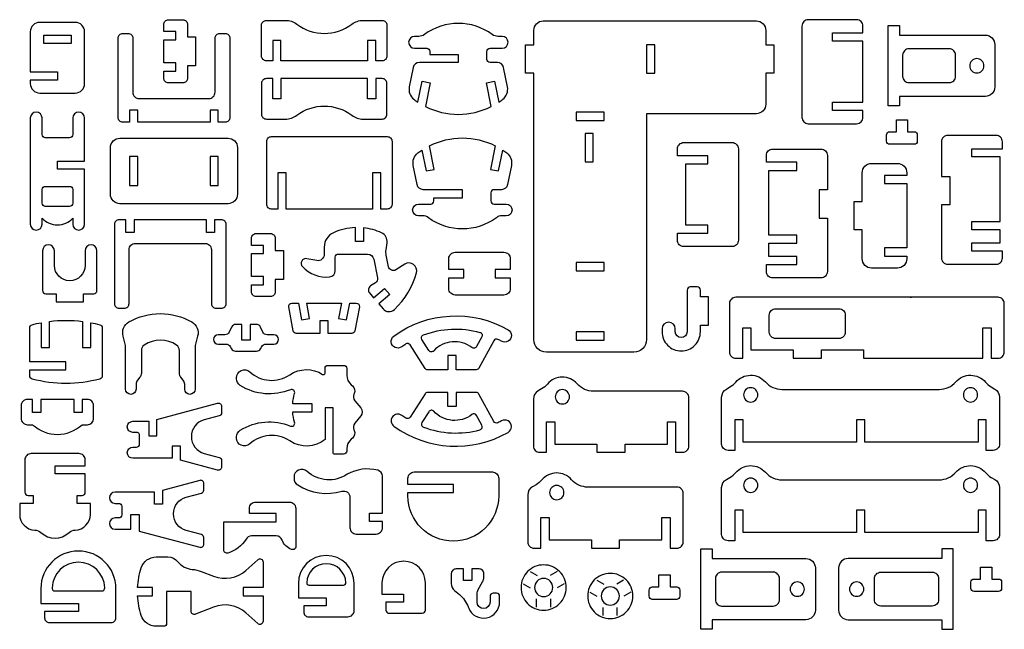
# Model space of a CAD drawing. Extents: x 159 to 1608, y -1206 to 608.
# Tile 1 of 2: x 161 to 1606, y -1206 to -312. Entities that reach past the tile are written whole.
import ezdxf

# ---------------------------------------------------------------- set-up
doc = ezdxf.new("R2010")
doc.units = 0
doc.header["$MEASUREMENT"] = 0
doc.layers.add('KONTUR', color=20, linetype='CONTINUOUS')

msp = doc.modelspace()

# ---------------------------------------------------------------- linework, layer by layer
at = {"layer": 'KONTUR'}
for points in [[(190.6, -419.8), (242.6, -419.8, 0.414214), (256.4, -405.9), (256.4, -330, 0.414214), (242.6, -316.2), (190.6, -316.2, 0.414214), (176.8, -330), (176.8, -388.9), (216.6, -388.9), (216.6, -400.9), (176.8, -400.9), (176.8, -405.9, 0.414214)], [(390.1, -375.5), (372.7, -375.5), (372.7, -341.7), (390.1, -341.7), (390.1, -329.7), (372.7, -329.7), (372.7, -319.3, -0.414214), (379.6, -312.4), (400.5, -312.4, -0.414214), (407.4, -319.3), (407.4, -337.3), (419.4, -337.3), (419.4, -380), (407.4, -380), (407.4, -397.9, -0.414214), (400.5, -404.8), (379.6, -404.8, -0.414214), (372.7, -397.9), (372.7, -387.5), (390.1, -387.5)], [(523.1, -313.2), (551.1, -313.2, -0.16263), (567.8, -318.8, 0.334097), (648.5, -318.8, -0.16263), (665.1, -313.2), (693.2, -313.2, -0.414214), (700.1, -320.1), (700.1, -365.5, -0.414214), (693.2, -372.5), (683.6, -372.5), (683.6, -342.8), (671.6, -342.8), (671.6, -372.5), (544.6, -372.5), (544.6, -342.8), (532.6, -342.8), (532.6, -372.5), (523.1, -372.5, -0.414214), (516.1, -365.5), (516.1, -320.1, -0.414214)], [(853.1, -439.6), (846.1, -405), (857.9, -402.6), (864.1, -433.2, 0.016944), (870, -429, 0.286808), (876.9, -410.7), (871.2, -382.5, 0.357001), (862.1, -375.1), (851.3, -375.1, -0.414214), (846.7, -370.5), (846.7, -358.6, -0.414214), (851.3, -354), (869.2, -354, 1), (869.2, -336.8), (863, -336.8, -0.161246), (854.7, -334.1, 0.331101), (755, -334.1, -0.161246), (746.7, -336.8), (740.5, -336.8, 1), (740.5, -354), (758.4, -354, -0.414214), (763, -358.6), (763, -363.1), (804.8, -363.1), (804.8, -375.1), (747.6, -375.1, 0.357001), (738.5, -382.5), (732.8, -410.7, 0.286808), (739.7, -429, 0.016944), (745.6, -433.2), (751.8, -402.6), (763.6, -405), (756.6, -439.6, 0.237707)], [(1080.9, -781.5, -0.414214), (1062.4, -800), (934, -800, -0.414214), (915.6, -781.5), (915.6, -390.8), (903.6, -390.8), (903.6, -349.3), (915.6, -349.3), (915.6, -327.9, -0.414214), (929.4, -314), (1242.1, -314, -0.414214), (1255.9, -327.9), (1255.9, -349.3), (1267.9, -349.3), (1267.9, -390.8), (1255.9, -390.8), (1255.9, -436.3, -0.414214), (1242.1, -450.1), (1080.9, -450.1)], [(1386.4, -433.4), (1398.4, -433.4), (1398.4, -343.7), (1386.4, -343.7), (1353.7, -343.7), (1353.7, -331.7), (1398.4, -331.7), (1398.4, -321.5, 0.414214), (1389.2, -312.3), (1318.2, -312.3, 0.414214), (1309, -321.5), (1309, -455.6, 0.414214), (1318.2, -464.8), (1389.2, -464.8, 0.414214), (1398.4, -455.6), (1398.4, -445.4), (1353.7, -445.4), (1353.7, -433.4)], [(1578.2, -424.7), (1451.9, -424.7), (1451.9, -438.8), (1435.4, -438.8), (1435.4, -320.8), (1451.9, -320.8), (1451.9, -334.9), (1578.2, -334.9, -0.414214), (1592, -348.8), (1592, -410.8, -0.414214)], [(312.5, -462.5, -0.414214), (305.6, -455.6), (305.6, -339.4, -0.414214), (312.5, -332.5), (320.2, -332.5, -0.414214), (327.2, -339.4), (327.2, -418.6, 0.414214), (336.4, -427.8), (438.7, -427.8, 0.414214), (447.9, -418.6), (447.9, -339.4, -0.414214), (454.9, -332.5), (462.6, -332.5, -0.414214), (469.5, -339.4), (469.5, -455.6, -0.414214), (462.6, -462.5), (452.6, -462.5), (452.6, -445.1), (440.6, -445.1), (440.6, -462.5), (334.5, -462.5), (334.5, -445.1), (322.5, -445.1), (322.5, -462.5)], [(1534.4, -395.4), (1534.4, -364.3, 0.414214), (1525.1, -355), (1466, -355, 0.414214), (1456.7, -364.3), (1456.7, -395.4, 0.414214), (1466, -404.6), (1525.1, -404.6, 0.414214)], [(1565.5, -369.3, 0.414214), (1555.1, -379.8, 0.414214), (1565.5, -390.3, 0.414214), (1576, -379.8, 0.414214)], [(523.1, -458), (551.1, -458, 0.16263), (567.8, -452.4, -0.334097), (648.5, -452.4, 0.16263), (665.1, -458), (693.2, -458, 0.414214), (700.1, -451.1), (700.1, -405.6, 0.414214), (693.2, -398.7), (683.6, -398.7), (683.6, -428.4), (671.6, -428.4), (671.6, -398.7), (544.6, -398.7), (544.6, -428.4), (532.6, -428.4), (532.6, -398.7), (523.1, -398.7, 0.414214), (516.1, -405.6), (516.1, -451.1, 0.414214)], [(239.1, -456.4), (239.1, -480.8, -0.414214), (234.5, -485.4), (198.7, -485.4, -0.414214), (194.1, -480.8), (194.1, -456.4, 1), (176.8, -456.4), (176.8, -612.2, 1), (194.1, -612.2), (194.1, -603.5, 0.435619), (239.1, -603.5), (239.1, -612.2, 1), (256.4, -612.2), (256.4, -531.5), (216.6, -531.5), (216.6, -519.5), (256.4, -519.5), (256.4, -456.4, 1)], [(1437.9, -476.6), (1447.6, -476.6), (1447.6, -459), (1464.1, -459), (1464.1, -476.6), (1473.7, -476.6, -0.414214), (1478.3, -481.2), (1478.3, -490.4, -0.414214), (1473.7, -495), (1437.9, -495, -0.414214), (1433.3, -490.4), (1433.3, -481.2, -0.414214)], [(294.4, -499.8, -0.414214), (308.3, -486), (466.9, -486, -0.414214), (480.7, -499.8), (480.7, -568.3, -0.414214), (466.9, -582.1), (308.3, -582.1, -0.414214), (294.4, -568.3)], [(540.1, -536.9), (540.1, -590), (530.5, -590, -0.414214), (523.6, -583.1), (523.6, -490.6, -0.414214), (530.5, -483.7), (700.6, -483.7, -0.414214), (707.6, -490.6), (707.6, -583.1, -0.414214), (700.6, -590), (691, -590), (691, -536.9), (679, -536.9), (679, -590), (552.1, -590), (552.1, -536.9)], [(859, -497.2), (852, -531.8), (863.7, -534.1), (869.9, -503.5, -0.016944), (875.8, -507.7, -0.286808), (882.7, -526.1), (877, -554.2, -0.357001), (868, -561.6), (857.2, -561.6, 0.414214), (852.5, -566.2), (852.5, -578.1, 0.414214), (857.2, -582.7), (875.1, -582.7, -1), (875.1, -599.9), (868.8, -599.9, 0.161246), (860.6, -602.7, -0.331101), (760.9, -602.7, 0.161246), (752.6, -599.9), (746.4, -599.9, -1), (746.4, -582.7), (764.3, -582.7, 0.414214), (768.9, -578.1), (768.9, -573.6), (810.7, -573.6), (810.7, -561.6), (753.4, -561.6, -0.357001), (744.4, -554.2), (738.7, -526.1, -0.286808), (745.6, -507.7, -0.016944), (751.5, -503.5), (757.7, -534.1), (769.5, -531.8), (762.5, -497.2, -0.237707)], [(1558.5, -620.3), (1558.5, -608.3), (1599.8, -608.3), (1599.8, -513.5), (1579.2, -513.5), (1558.5, -513.5), (1558.5, -501.5), (1603.2, -501.5), (1603.2, -491.3, 0.414214), (1593.9, -482), (1523, -482, 0.414214), (1513.8, -491.3), (1513.8, -542.1), (1525.8, -542.1), (1525.8, -583.6), (1513.8, -583.6), (1513.8, -661.8, 0.414214), (1523, -671), (1593.9, -671, 0.414214), (1603.2, -661.8), (1603.2, -651.6), (1558.5, -651.6), (1558.5, -639.6), (1579.2, -639.6), (1599.8, -639.6), (1599.8, -620.3)], [(1150.4, -613.5), (1138.4, -613.5), (1138.4, -523.8), (1150.4, -523.8), (1171.1, -523.8), (1171.1, -511.8), (1126.4, -511.8), (1126.4, -501.6, -0.414214), (1135.6, -492.4), (1206.6, -492.4, -0.414214), (1215.8, -501.6), (1215.8, -635.7, -0.414214), (1206.6, -645), (1135.6, -645, -0.414214), (1126.4, -635.7), (1126.4, -625.5), (1171.1, -625.5), (1171.1, -613.5)], [(1301.5, -640.2), (1301.5, -628.2), (1260.3, -628.2), (1260.3, -533.4), (1280.8, -533.4), (1301.5, -533.4), (1301.5, -521.4), (1256.8, -521.4), (1256.8, -511.2, -0.414214), (1266.1, -501.9), (1337, -501.9, -0.414214), (1346.3, -511.2), (1346.3, -562), (1334.3, -562), (1334.3, -603.5), (1346.3, -603.5), (1346.3, -681.7, -0.414214), (1337, -690.9), (1266.1, -690.9, -0.414214), (1256.8, -681.7), (1256.8, -671.5), (1301.5, -671.5), (1301.5, -659.5), (1280.8, -659.5), (1260.3, -659.5), (1260.3, -640.2)], [(1397.4, -536.9, -0.414214), (1411.2, -523), (1449, -523, -0.414214), (1462.8, -536.9), (1462.8, -540.6), (1430.1, -540.6), (1430.1, -552.6), (1462.8, -552.6), (1462.8, -647.1), (1430.1, -647.1), (1430.1, -659.1), (1462.8, -659.1), (1462.8, -662.8, -0.414214), (1449, -676.7), (1411.2, -676.7, -0.414214), (1397.4, -662.8), (1397.4, -620.6), (1385.4, -620.6), (1385.4, -579.1), (1397.4, -579.1)], [(198.7, -586, -0.414214), (194.1, -581.4), (194.1, -561.3, -0.414214), (198.7, -556.7), (234.5, -556.7, -0.414214), (239.1, -561.3), (239.1, -581.4, -0.414214), (234.5, -586)], [(307.1, -605.6, 0.414214), (300.2, -612.5), (300.2, -728.6, 0.414214), (307.1, -735.5), (314.8, -735.5, 0.414214), (321.7, -728.6), (321.7, -649.5, -0.414214), (331, -640.3), (433.3, -640.3, -0.414214), (442.5, -649.5), (442.5, -728.6, 0.414214), (449.4, -735.5), (457.1, -735.5, 0.414214), (464.1, -728.6), (464.1, -612.5, 0.414214), (457.1, -605.6), (447.2, -605.6), (447.2, -624.3), (435.2, -624.3), (435.2, -605.6), (329.1, -605.6), (329.1, -624.3), (317.1, -624.3), (317.1, -605.6)], [(700.2, -639.3, 0.327736), (692.3, -624.9, 0.082502), (665.7, -617.5), (665.7, -637.7), (653.7, -637.7), (653.7, -617.1, 0.098873), (621.5, -624.7, 0.293434), (608, -645.7), (608, -656.6, -0.470319), (597, -665.6), (582.4, -662.8, 0.725517), (576, -674.4, 0.232505), (616, -689.5, 0.386628), (624.3, -680.3), (624.3, -660.6, -0.414214), (629, -656), (671.7, -656, -0.356602), (680.7, -663.4), (686.3, -691, -0.310333), (683.3, -698.2), (676.1, -702.8, 0.45464), (674.5, -713.1), (680.4, -720), (696.5, -706.4), (704.3, -715.5), (688.2, -729.2), (694.3, -736.4, 0.429009), (711, -737.3, 0.137809), (743.4, -683.7, 0.686905), (726.1, -670.9), (713, -679.2, -0.526329), (702.5, -674.7), (699, -657.5, -0.083534), (698.8, -649.9)], [(518.8, -689), (501.4, -689), (501.4, -655.2), (518.8, -655.2), (518.8, -643.2), (501.4, -643.2), (501.4, -632.8, -0.414214), (508.3, -625.9), (529.2, -625.9, -0.414214), (536.1, -632.8), (536.1, -650.7), (548.1, -650.7), (548.1, -693.5), (536.1, -693.5), (536.1, -711.4, -0.414214), (529.2, -718.3), (508.3, -718.3, -0.414214), (501.4, -711.4), (501.4, -701), (518.8, -701)], [(212.1, -672.6), (212.1, -651.1, 1), (194.8, -651.1), (194.8, -709.6, 0.414214), (199.5, -714.2), (214.7, -714.2), (214.7, -726.2), (254.6, -726.2), (254.6, -714.2), (269.9, -714.2, 0.414214), (274.5, -709.6), (274.5, -651.1, 1), (257.2, -651.1), (257.2, -672.6, -1)], [(871.7, -716.1), (800.2, -716.1, -0.414214), (790.9, -706.8), (790.9, -690.7), (813, -690.7), (813, -678.7), (790.9, -678.7), (790.9, -662.5, -0.414214), (800.2, -653.3), (871.7, -653.3, -0.414214), (881, -662.5), (881, -678.7), (858.9, -678.7), (858.9, -690.7), (881, -690.7), (881, -706.8, -0.414214)], [(1123.2, -765.7, 1), (1103.7, -765.7), (1103.7, -769.9, 0.414214), (1131.9, -798.1, 0.414214), (1160, -769.9), (1160, -760.1), (1172, -760.1), (1172, -718.7), (1160, -718.7), (1160, -708.9, 0.414214), (1155.4, -704.3), (1145.1, -704.3, 0.414214), (1140.5, -708.9), (1140.5, -769.9, -1), (1123.2, -769.9)], [(1296.1, -796.7), (1296.1, -808.7), (1337.5, -808.7), (1337.5, -796.7), (1399.4, -796.7), (1399.4, -808.7), (1515.9, -808.7), (1574.5, -808.7), (1574.5, -764), (1586.5, -764), (1586.5, -808.7), (1596.7, -808.7, 0.414214), (1605.9, -799.5), (1605.9, -728.5, 0.414214), (1596.7, -719.3), (1211.9, -719.3, 0.414214), (1202.7, -728.5), (1202.7, -799.5, 0.414214), (1211.9, -808.7), (1222.1, -808.7), (1222.1, -764), (1234.1, -764), (1234.1, -796.7)], [(653, -768.6, -0.361445), (648.5, -772.3), (613.8, -772.3), (613.8, -754.1), (601.8, -754.1), (601.8, -772.3), (567.1, -772.3, -0.361445), (562.6, -768.6), (556.1, -733.4, -0.469028), (560.6, -727.9), (570.1, -727.9), (574.7, -752.7), (586.5, -750.5), (582.3, -727.9), (633.3, -727.9), (629.1, -750.5), (640.9, -752.7), (645.5, -727.9), (655, -727.9, -0.469028), (659.6, -733.4)], [(1363.3, -779.8), (1270.3, -779.8, -0.414214), (1261.1, -770.6), (1261.1, -745.4, -0.414214), (1270.3, -736.2), (1363.3, -736.2, -0.414214), (1372.5, -745.4), (1372.5, -770.6, -0.414214)], [(321.5, -755.6, -0.267035), (413.7, -755.6, -0.33993), (422.3, -776.4), (418.7, -790), (418.7, -854.1, -1), (403.3, -854.1), (403.3, -846.9, 0.173888), (401.2, -841), (397.6, -836.7, -0.173888), (395.5, -830.8), (395.5, -797.3, 0.254451), (391.3, -789.5, 0.295226), (343.9, -789.5, 0.254451), (339.7, -797.3), (339.7, -830.8, -0.173888), (337.6, -836.7), (334, -841, 0.173888), (331.9, -846.9), (331.9, -854.1, -1), (316.5, -854.1), (316.5, -790), (312.9, -776.4, -0.33993)], [(710.2, -776.3, -0.296281), (877.8, -767.1, -1), (868.1, -783.9, 0.010719), (863, -781.2, 0.409028), (856.9, -783.1), (835.1, -823.3, -0.275451), (831.1, -825.7), (801.5, -825.7), (801.5, -804.9), (789.5, -804.9), (789.5, -825.7), (759.9, -825.7, -0.256138), (756, -823.6), (734.1, -789.3, 0.41701), (727.7, -787.9, 0.01351), (721.7, -792, -1)], [(175.9, -768.6), (175.9, -764.2, -0.339868), (179.3, -759.7, -0.017741), (192.7, -756.7), (192.7, -792.8), (204.7, -792.8), (204.7, -754.8, -0.063321), (253.5, -754.8), (253.5, -792.8), (265.5, -792.8), (265.5, -756.7, -0.017741), (278.8, -759.7, -0.339868), (282.3, -764.2), (282.3, -834.8, -0.339868), (278.8, -839.3, -0.130898), (179.3, -839.3, -0.339868), (175.9, -834.8), (175.9, -826), (229.1, -826), (229.1, -814), (175.9, -814)], [(470, -791.4), (471.9, -794.8, 0.267949), (477.9, -798.2), (508.7, -798.2, 0.267949), (514.7, -794.8), (516.6, -791.4, -0.267949), (522.6, -788), (534.2, -788, 1), (534.2, -774.4), (524.2, -774.4, -0.288239), (518, -770.5), (514.4, -763.1, 0.288239), (508.2, -759.2), (499.3, -759.2), (499.3, -782.3), (487.3, -782.3), (487.3, -759.2), (478.4, -759.2, 0.288239), (472.2, -763.1), (468.6, -770.5, -0.288239), (462.4, -774.4), (452.5, -774.4, 1), (452.5, -788), (464, -788, -0.267949)], [(836.5, -770.8, -0.483161), (839.4, -777.5), (831.7, -791.7, -0.46149), (824.8, -793.2, 0.387543), (768.7, -798, -0.491578), (761.5, -797.3), (751.4, -781.5, -0.476222), (753.6, -774.7, -0.158028)], [(641.1, -941.5), (641.1, -944.9, -0.414214), (636.5, -949.6), (623.5, -949.6, -0.414214), (621.2, -947.3), (621.2, -881.6), (609.2, -881.6), (609.2, -928.1, -0.33145), (557.6, -930.1, 0.343881), (498.7, -934.5, -0.650317), (479.4, -925.9), (479.4, -924.2, -0.258498), (484.8, -914.4, -0.242557), (558.4, -908.3, 0.631373), (564.6, -902.7, -0.05204), (561.8, -887.6), (590.4, -887.6), (590.4, -875.6), (561.8, -875.6, -0.05204), (564.6, -860.5, 0.631373), (558.4, -854.9, -0.242557), (484.8, -848.8, -0.258498), (479.4, -839), (479.4, -837.3, -0.650317), (498.7, -828.8, 0.343881), (557.6, -833.1, -0.303388), (605.6, -832.5, 0.595263), (609.2, -830.6), (609.2, -823.8, -0.414214), (613.8, -819.2), (636.5, -819.2, -0.414214), (641.1, -823.8), (641.1, -833.7, 0.222745), (647.8, -847.9), (649.6, -849.5, -0.341843), (652, -860.5), (651.7, -861.3, 0.29127), (652.9, -871.1), (661.7, -881.7, -0.360967), (661.7, -893.5), (652.9, -904.1, 0.29127), (651.7, -914), (652, -914.7, -0.341843), (649.6, -925.8), (647.8, -927.3, 0.222745)], [(1008.2, -934.7), (1008.2, -946.7), (1049.7, -946.7), (1049.7, -934.7), (1111.6, -934.7), (1111.6, -902), (1123.6, -902), (1123.6, -946.7), (1133.8, -946.7, 0.414214), (1143, -937.5), (1143, -866.5, 0.414214), (1133.8, -857.3), (1003.4, -857.3, -0.215842), (979.1, -846.3, 0.457549), (935.5, -846.6, -0.085844), (927, -853.7), (921.8, -856.7, 0.267949), (914.9, -868.7), (914.9, -937.5, 0.414214), (924.1, -946.7), (934.3, -946.7), (934.3, -902), (946.3, -902), (946.3, -934.7)], [(1200.5, -943.9, -0.414214), (1191.2, -934.7), (1191.2, -865.9, -0.267949), (1198.2, -854), (1203.4, -850.9, 0.085844), (1211.8, -843.9, -0.457549), (1255.4, -843.5, 0.215842), (1279.7, -854.5), (1510.4, -854.5, 0.215842), (1534.7, -843.5, -0.457549), (1578.3, -843.9, 0.085844), (1586.7, -850.9), (1592, -854, -0.267949), (1598.9, -865.9), (1598.9, -934.7, -0.414214), (1589.6, -943.9), (1579.4, -943.9), (1579.4, -899.2), (1567.4, -899.2), (1567.4, -931.9), (1401.1, -931.9), (1401.1, -899.2), (1389.1, -899.2), (1389.1, -931.9), (1222.7, -931.9), (1222.7, -899.2), (1210.7, -899.2), (1210.7, -943.9)], [(1233.8, -852.1, 0.414214), (1223.3, -862.6, 0.414214), (1233.8, -873, 0.414214), (1244.3, -862.6, 0.414214)], [(1556.3, -852.1, 0.414214), (1545.8, -862.6, 0.414214), (1556.3, -873, 0.414214), (1566.8, -862.6, 0.414214)], [(710.2, -908.3, 0.296281), (877.8, -917.5, 1), (868.1, -900.7, -0.010719), (863, -903.4, -0.409028), (856.9, -901.5), (835.1, -861.3, 0.275451), (831.1, -858.9), (801.5, -858.9), (801.5, -879.7), (789.5, -879.7), (789.5, -858.9), (759.9, -858.9, 0.256138), (756, -861), (734.1, -895.3, -0.41701), (727.7, -896.7, -0.01351), (721.7, -892.6, 1)], [(957.4, -854.8, 0.414214), (947, -865.3, 0.414214), (957.4, -875.8, 0.414214), (967.9, -865.3, 0.414214)], [(172.6, -906.3), (180.2, -906.3, 0.389467), (252.9, -906.3), (260.5, -906.3, 0.414214), (269.7, -897), (269.7, -878.5, 0.414214), (260.5, -869.3), (252.9, -869.3), (252.9, -888.2), (240.9, -888.2), (240.9, -869.3), (192.2, -869.3), (192.2, -888.2), (180.2, -888.2), (180.2, -869.3), (172.6, -869.3, 0.414214), (163.4, -878.5), (163.4, -897, 0.414214)], [(350.6, -901.2), (350.6, -922.7), (362.6, -922.7), (362.6, -898.6), (451.6, -874.7, -0.493145), (457.4, -879.2), (457.4, -888.8, -0.339454), (454, -893.3), (431.9, -899.2, 0.767327), (431.9, -948.3), (454, -954.2, -0.339454), (457.4, -958.7), (457.4, -968.3, -0.493145), (451.6, -972.8), (397, -958.1), (397, -938), (385, -938), (385, -955.6), (327.3, -955.6, -1), (327.3, -939.1), (332.5, -939.1, 0.414214), (337.2, -934.5), (337.2, -922.2, 0.414214), (332.5, -917.6), (327.3, -917.6, -1), (327.3, -901.2)], [(836.5, -913.8, 0.483161), (839.4, -907.1), (831.7, -892.8, 0.46149), (824.8, -891.4, -0.387543), (768.7, -886.6, 0.491578), (761.5, -887.2), (751.4, -903, 0.476222), (753.6, -909.8, 0.158028)], [(192.4, -1064.5, 0.390295), (233.8, -1064.5, -0.179271), (242.7, -1060.9, 0.404093), (264.9, -1037.8), (264.9, -1021.9), (245.4, -1021.9), (245.4, -1009.9), (252.8, -1009.9, 0.414214), (257.4, -1005.3), (257.4, -978.4), (213.1, -978.4), (213.1, -966.4), (257.4, -966.4), (257.4, -957.8, 0.414214), (248.1, -948.6), (178, -948.6, 0.414214), (168.8, -957.8), (168.8, -1005.3, 0.414214), (173.4, -1009.9), (180.8, -1009.9), (180.8, -1021.9), (161.2, -1021.9), (161.2, -1037.8, 0.404093), (183.5, -1060.9, -0.179271)], [(1200.5, -1076.5, -0.414214), (1191.2, -1067.3), (1191.2, -998.5, -0.267949), (1198.2, -986.5), (1203.4, -983.5, 0.085844), (1211.8, -976.5, -0.457549), (1255.4, -976.1, 0.215842), (1279.7, -987.1), (1510.4, -987.1, 0.215842), (1534.7, -976.1, -0.457549), (1578.3, -976.5, 0.085844), (1586.7, -983.5), (1592, -986.5, -0.267949), (1598.9, -998.5), (1598.9, -1067.3, -0.414214), (1589.6, -1076.5), (1579.4, -1076.5), (1579.4, -1031.8), (1567.4, -1031.8), (1567.4, -1064.5), (1401.1, -1064.5), (1401.1, -1031.8), (1389.1, -1031.8), (1389.1, -1064.5), (1222.7, -1064.5), (1222.7, -1031.8), (1210.7, -1031.8), (1210.7, -1076.5)], [(684.2, -1066.6, 0.414214), (693.5, -1057.3), (693.5, -1048.1), (674.7, -1048.1), (674.7, -1036.1), (693.5, -1036.1), (693.5, -982, 0.342082), (686.5, -973.1, 0.194861), (641.9, -979, -0.343881), (582.9, -974.7, 0.650317), (563.7, -983.3), (563.7, -984.9, 0.258498), (569.1, -994.7, 0.212615), (634, -1003.9, -0.498511), (645.8, -1012.7), (645.8, -1057.3, 0.414214), (655, -1066.6)], [(797.5, -1005.9), (797.5, -993.9), (730.9, -993.9), (730.9, -984.9, -0.414214), (740.1, -975.6), (854.8, -975.6, -0.414214), (864, -984.9), (864, -1010.6, -1), (730.9, -1010.6), (730.9, -1005.9)], [(1000, -1075.3), (1000, -1087.3), (1041.5, -1087.3), (1041.5, -1075.3), (1103.4, -1075.3), (1103.4, -1042.6), (1115.4, -1042.6), (1115.4, -1087.3), (1125.6, -1087.3, 0.414214), (1134.8, -1078.1), (1134.8, -1007.1, 0.414214), (1125.6, -997.9), (995.1, -997.9, -0.215842), (970.9, -986.9, 0.457549), (927.2, -987.3, -0.085844), (918.8, -994.3), (913.6, -997.3, 0.267949), (906.6, -1009.3), (906.6, -1078.1, 0.414214), (915.9, -1087.3), (926.1, -1087.3), (926.1, -1042.6), (938.1, -1042.6), (938.1, -1075.3)], [(324.4, -1059.6), (324.4, -1038), (336.4, -1038), (336.4, -1062.2), (425.5, -1086, 0.493145), (431.3, -1081.6), (431.3, -1071.9, 0.339454), (427.9, -1067.5), (405.7, -1061.5, -0.767327), (405.7, -1012.5), (427.9, -1006.6, 0.339454), (431.3, -1002.1), (431.3, -992.5, 0.493145), (425.5, -988), (370.9, -1002.6), (370.9, -1022.7), (358.9, -1022.7), (358.9, -1005.2), (301.2, -1005.2, 1), (301.2, -1021.7), (306.4, -1021.7, -0.414214), (311, -1026.3), (311, -1038.5, -0.414214), (306.4, -1043.1), (301.2, -1043.1, 1), (301.2, -1059.6)], [(949.2, -995.4, 0.414214), (938.7, -1005.9, 0.414214), (949.2, -1016.4, 0.414214), (959.7, -1005.9, 0.414214)], [(1233.8, -984.7, 0.414214), (1223.3, -995.1, 0.414214), (1233.8, -1005.6, 0.414214), (1244.3, -995.1, 0.414214)], [(1556.3, -984.7, 0.414214), (1545.8, -995.1, 0.414214), (1556.3, -1005.6, 0.414214), (1566.8, -995.1, 0.414214)], [(566.3, -1085, -0.523785), (560.1, -1089.3, -0.215477), (546.2, -1075.5, 0.311559), (537.6, -1069.5), (501.2, -1069.5, 0.26463), (493.3, -1074, -0.192172), (466.6, -1094.5, -0.49737), (460.8, -1090.1), (460.8, -1048.7), (537.3, -1048.7), (537.3, -1036.7), (498.2, -1036.7), (498.2, -1028.9, -0.414214), (507.4, -1019.7), (557.1, -1019.7, -0.414214), (566.3, -1028.9)], [(197.8, -1189.7, 0.414214), (204.7, -1196.6), (295.5, -1196.6, 0.414214), (302.4, -1189.7), (302.4, -1146.6, 1), (192.3, -1146.6), (192.3, -1168.5), (247.3, -1168.5), (247.3, -1180.5), (197.8, -1180.5)], [(1314.8, -1192.3), (1177.2, -1192.3), (1177.2, -1206.4), (1160.7, -1206.4), (1160.7, -1088.4), (1177.2, -1088.4), (1177.2, -1102.5), (1314.8, -1102.5, -0.414214), (1328.7, -1116.4), (1328.7, -1178.4, -0.414214)], [(1376.7, -1192.3), (1514.3, -1192.3), (1514.3, -1206.4), (1530.8, -1206.4), (1530.8, -1088.4), (1514.3, -1088.4), (1514.3, -1102.5), (1376.7, -1102.5, 0.414214), (1362.8, -1116.4), (1362.8, -1178.4, 0.414214)], [(208.7, -1145.4, 0.4236), (213.3, -1150.1), (281.4, -1150.1, 0.4236), (286, -1145.4, 0.968558)], [(518.4, -1145.1), (489.3, -1145.1), (489.3, -1157.1), (518.4, -1157.1), (518.4, -1194.6, -0.647905), (510.7, -1198), (493.2, -1182.4, 0.282198), (445.7, -1173.8), (419.1, -1184.2, -0.527677), (412.8, -1179.9), (412.8, -1151.1), (376.8, -1151.1), (376.8, -1197.4, -0.414214), (372.2, -1202), (361.5, -1202, -0.324633), (339.6, -1186.1, -0.065576), (334.2, -1157.1), (356.3, -1157.1), (356.3, -1145.1), (334.2, -1145.1, -0.065576), (339.6, -1116.2, -0.324633), (361.5, -1100.3), (378.7, -1100.3, -0.228179), (393.2, -1107.2, 0.208491), (414.4, -1118.5, -0.074187), (427.7, -1121.5), (445.7, -1128.5, 0.282198), (493.2, -1119.9), (510.7, -1104.3, -0.647905), (518.4, -1107.7)], [(570.1, -1160), (611, -1160), (611, -1172), (577.9, -1172), (577.9, -1181.1, 0.414214), (584.8, -1188), (642.7, -1188, 0.414214), (652, -1178.8), (652, -1139, 1), (570.1, -1139)], [(582.3, -1138, 0.4236), (585.7, -1141.6), (636.3, -1141.6, 0.4236), (639.8, -1138, 0.968558)], [(692.8, -1154.7), (724.6, -1154.7), (724.6, -1166.7), (698.4, -1166.7), (698.4, -1178.2, 0.414214), (703.1, -1182.8), (751.9, -1182.8, 0.414214), (756.5, -1178.2), (756.5, -1138.4, 1), (692.8, -1138.4)], [(930, -1111.9, 0.414214), (896.8, -1145.1, 0.414214), (930, -1178.3, 0.414214), (963.2, -1145.1, 0.414214)], [(819.3, -1173.5), (820, -1175.2, 0.825341), (865.4, -1166.4), (865.4, -1158.1, 0.414214), (860.8, -1153.5), (856, -1153.5, 0.414214), (851.4, -1158.1), (851.4, -1166.4, -1), (832.3, -1166.4), (832.3, -1154.7, -0.131652), (834.1, -1147.8), (840.5, -1136.8, 0.131652), (842.3, -1129.9), (842.3, -1124.7, 0.414214), (835.4, -1117.8), (824.4, -1117.8), (824.4, -1134.7), (812.4, -1134.7), (812.4, -1117.8), (801.4, -1117.8, 0.414214), (794.5, -1124.7), (794.5, -1139, 0.220517), (799.4, -1149.6), (806.3, -1155.4, -0.122252)], [(1027.7, -1124.3, 0.414214), (994.6, -1157.5, 0.414214), (1027.7, -1190.7, 0.414214), (1060.9, -1157.5, 0.414214)], [(1089.4, -1144.2), (1099, -1144.2), (1099, -1126.6), (1115.6, -1126.6), (1115.6, -1144.2), (1125.2, -1144.2, -0.414214), (1129.8, -1148.8), (1129.8, -1157.9, -0.414214), (1125.2, -1162.5), (1089.4, -1162.5, -0.414214), (1084.8, -1157.9), (1084.8, -1148.8, -0.414214)], [(1276, -1162.9), (1276, -1131.9, 0.414214), (1266.8, -1122.6), (1191.2, -1122.6, 0.414214), (1182, -1131.9), (1182, -1162.9, 0.414214), (1191.2, -1172.2), (1266.8, -1172.2, 0.414214)], [(1415.5, -1162.9), (1415.5, -1131.9, -0.414214), (1424.7, -1122.6), (1500.3, -1122.6, -0.414214), (1509.5, -1131.9), (1509.5, -1162.9, -0.414214), (1500.3, -1172.2), (1424.7, -1172.2, -0.414214)], [(1561.6, -1132.6), (1571.2, -1132.6), (1571.2, -1115), (1587.7, -1115), (1587.7, -1132.6), (1597.4, -1132.6, -0.414214), (1602, -1137.2), (1602, -1146.4, -0.414214), (1597.4, -1151), (1561.6, -1151, -0.414214), (1556.9, -1146.4), (1556.9, -1137.2, -0.414214)], [(930, -1131.7, 0.414214), (916.7, -1145.1, 0.414214), (930, -1158.4, 0.414214), (943.4, -1145.1, 0.414214)], [(1302.2, -1136.9, 0.414214), (1291.7, -1147.4, 0.414214), (1302.2, -1157.9, 0.414214), (1312.7, -1147.4, 0.414214)], [(1389.3, -1136.9, 0.414214), (1378.8, -1147.4, 0.414214), (1389.3, -1157.9, 0.414214), (1399.8, -1147.4, 0.414214)], [(1027.7, -1144.2, 0.414214), (1014.4, -1157.5, 0.414214), (1027.7, -1170.9, 0.414214), (1041.1, -1157.5, 0.414214)]]:
    msp.add_lwpolyline(points, format="xyb", close=True, dxfattribs=at)
for points in [[(196.7, -335.1), (236.5, -335.1), (236.5, -347.1), (196.7, -347.1)], [(1080.9, -349.3), (1080.9, -390.8), (1092.9, -390.8), (1092.9, -349.3)], [(977.5, -459.9), (1019, -459.9), (1019, -447.9), (977.5, -447.9)], [(990.7, -479.3), (990.7, -520.7), (1002.7, -520.7), (1002.7, -479.3)], [(334.5, -512.7), (322.5, -512.7), (322.5, -555.4), (334.5, -555.4)], [(452.6, -512.7), (440.6, -512.7), (440.6, -555.4), (452.6, -555.4)], [(977.5, -680.4), (1019, -680.4), (1019, -668.4), (977.5, -668.4)], [(977.5, -782.2), (1019, -782.2), (1019, -770.2), (977.5, -770.2)]]:
    msp.add_lwpolyline(points, close=True, dxfattribs=at)
for points in [[(1467.7, -719.2, 0.014798), (1469.6, -719.3)], [(395.5, -797.3, 0.254451), (391.3, -789.5)]]:
    msp.add_lwpolyline(points, format="xyb", dxfattribs=at)
for points in [[(910.4, -1121.8), (920.6, -1127.7)], [(949.7, -1121.8), (939.4, -1127.7)], [(900, -1139.7), (910.2, -1145.6)], [(960, -1139.7), (949.8, -1145.6)], [(1008.1, -1134.2), (1018.3, -1140.1)], [(1047.4, -1134.2), (1037.2, -1140.1)], [(997.7, -1152.1), (1008, -1158)], [(1057.7, -1152.1), (1047.5, -1158)], [(919.7, -1173.7), (919.7, -1161.9)], [(940.4, -1173.7), (940.4, -1161.9)], [(1017.4, -1186.2), (1017.4, -1174.4)], [(1038.1, -1186.2), (1038.1, -1174.4)]]:
    msp.add_lwpolyline(points, dxfattribs=at)

doc.saveas('drawing.dxf')
